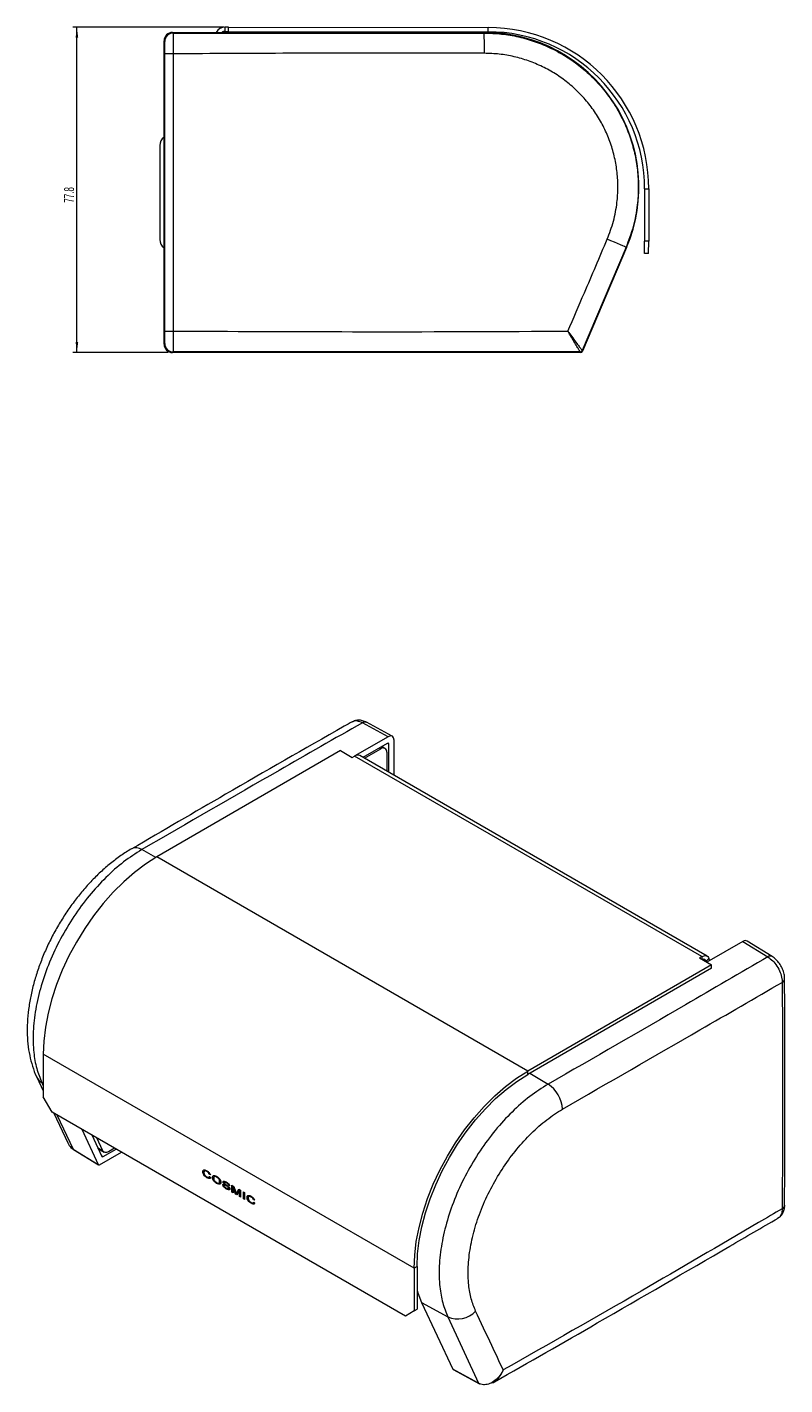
# Model space of a CAD drawing. Header units: millimetres. Extents: x 29 to 448, y -116 to 231.
# Tile 2 of 2: x 267 to 448, y -116 to 209. Entities that reach past the tile are written whole.
import ezdxf

# ---------------------------------------------------------------- set-up
doc = ezdxf.new("R2010")
doc.units = ezdxf.units.MM
doc.styles.add('SLDTEXTSTYLE0', font='TXT', dxfattribs={"width": 0.605})
doc.dimstyles.new('SLDDIMSTYLE0', dxfattribs={"dimtxt": 2.311487, "dimasz": 2.5, "dimexe": 0, "dimexo": 0.0625, "dimgap": 0.577872, "dimtad": 2, "dimdec": 1, "dimrnd": 1e-09, "dimzin": 12, "dimdsep": 46, "dimtxsty": 'SLDTEXTSTYLE0', "dimsah": 1, "dimcen": 0.09, "dimadec": 0, "dimazin": 0, "dimtfac": 1, "dimtdec": 1, "dimtofl": 0, "dimtmove": 0, "dimatfit": 3, "dimfxl": 1, "dimtolj": 1, "dimtzin": 12, "dimarcsym": 0})

# ---------------------------------------------------------------- blocks, each defined once
blk = doc.blocks.new('*D1')
at = {"color": 7, "linetype": 'Continuous', "lineweight": 0}
for p, q in [((314.12, 208.96), (277.87, 208.96)), ((278.87, 131.11), (278.87, 208.96)), ((300.72, 131.11), (277.87, 131.11))]:
    blk.add_line(p, q, dxfattribs=at)
for points in [[(278.87, 208.96), (278.56, 206.46), (279.18, 206.46)], [(278.87, 131.11), (279.18, 133.61), (278.56, 133.61)]]:
    blk.add_solid(points, dxfattribs=at)
at = {"color": 7, "linetype": 'Continuous', "lineweight": 0, "insert": (275.8, 166.95), "char_height": 2.381, "attachment_point": 1, "rotation": 90, "style": 'SLDTEXTSTYLE0'}
blk.add_mtext('77.8', dxfattribs=at)

msp = doc.modelspace()

# ---------------------------------------------------------------- linework, layer by layer
at = {"color": 7, "linetype": 'Continuous', "lineweight": 15}
for p, q in [((314.34, 207.96), (314.34, 208.96)), ((315.12, 208.96), (314.34, 208.96)), ((314.34, 207.96), (315.11, 207.96)), ((315.11, 207.96), (315.12, 208.96)), ((315.11, 207.96), (377.25, 207.85)), ((315.12, 208.96), (377.25, 208.85)), ((377.25, 207.85), (377.25, 208.85)), ((299.87, 205.56), (299.72, 205.71)), ((299.72, 133.11), (299.72, 205.71)), ((301.72, 207.71), (301.87, 207.56)), ((301.72, 207.71), (376.33, 207.71)), ((376.33, 207.71), (376.33, 207.56)), ((298.72, 180.62), (298.72, 158.2)), ((414.68, 170.28), (414.66, 157.78)), ((414.68, 170.28), (415.68, 170.28)), ((415.68, 170.28), (415.66, 157.78)), ((410.25, 156.32), (399.75, 131.57)), ((410.39, 156.26), (399.85, 131.42)), ((410.39, 156.26), (410.25, 156.32)), ((414.65, 154.78), (414.66, 157.78)), ((415.66, 157.78), (414.66, 157.78)), ((415.65, 154.78), (415.66, 157.78)), ((415.65, 154.78), (414.65, 154.78)), ((299.72, 133.11), (299.87, 133.26)), ((301.87, 131.26), (301.72, 131.11)), ((399.39, 131.11), (301.72, 131.11)), ((399.39, 131.11), (399.29, 131.26)), ((399.75, 131.57), (399.75, 131.57)), ((399.75, 131.57), (399.85, 131.42)), ((353.35, 39.21), (347.16, 42.54)), ((354.33, 39.32), (348.13, 42.65)), ((353.35, 39.21), (345.37, 34.61)), ((341.93, 35.89), (297.99, 10.43)), ((341.93, 35.89), (344.75, 34.25)), ((353.13, 37.62), (347.31, 34.26)), ((347.67, 34.06), (351.58, 36.31)), ((352.56, 36.42), (351.79, 36.85)), ((353.49, 30.7), (353.49, 37.42)), ((354.76, 29.96), (354.76, 38.4)), ((344.75, 34.25), (345.3, 34.57)), ((428.39, -13.39), (345.3, 34.57)), ((429.64, -13.27), (346.56, 34.7)), ((352.99, 35.5), (352.99, 30.98)), ((386.73, -40.8), (297.99, 10.43)), ((445.2, -13.38), (439.22, -9.68)), ((438.2, -9.77), (429.61, -14.73)), ((438.2, -9.77), (444.17, -13.47)), ((430.67, -15.34), (386.73, -40.8)), ((430.67, -16.16), (386.73, -41.61)), ((428.39, -13.39), (427.84, -13.71)), ((427.84, -13.71), (430.67, -15.34)), ((429.4, -14.47), (430.07, -13.83)), ((429.46, -14.65), (429.4, -14.47)), ((430.01, -14.5), (430.23, -14.29)), ((430.23, -14.29), (430.07, -13.83)), ((430.15, -14.42), (430.23, -14.29)), ((430.67, -16.16), (430.67, -15.34)), ((359.56, -87.98), (270.82, -36.75)), ((270.82, -36.75), (270.83, -46.95)), ((269.3, -42.22), (270.83, -45.51)), ((386.73, -41.61), (386.73, -40.8)), ((272.96, -50.62), (270.83, -46.95)), ((357.46, -99.4), (272.96, -50.62)), ((273.32, -50.83), (276.67, -57.96)), ((280.02, -54.69), (283.96, -63.14)), ((282.42, -56.08), (284.8, -61.19)), ((285.1, -59.86), (283.67, -56.8)), ((277.95, -59.47), (283.96, -63.14)), ((278.02, -59.55), (284.03, -63.23)), ((283.92, -59.31), (285.39, -60.2)), ((284.28, -63.2), (289.52, -60.18)), ((285.12, -61.25), (288.25, -59.45)), ((287.89, -59.24), (286.4, -60.1)), ((309.05, -64.84), (308.98, -64.88)), ((310.03, -64.77), (309.96, -64.81)), ((310.05, -66.27), (309.98, -66.31)), ((310.46, -66.21), (310.55, -66.16)), ((310.59, -65.43), (310.52, -65.47)), ((310.81, -65.59), (310.52, -65.47)), ((310.57, -66.05), (310.87, -66.28)), ((310.77, -65.5), (310.59, -65.43)), ((311.37, -66.21), (311.3, -66.25)), ((312.37, -66.12), (312.3, -66.17)), ((312.37, -67.61), (312.3, -67.65)), ((313.09, -67.19), (313.02, -67.23)), ((313.78, -67.91), (314.07, -68.08)), ((313.92, -67.27), (313.85, -67.32)), ((314.23, -67.81), (314.16, -67.85)), ((314.26, -67.33), (314.17, -67.38)), ((314.68, -67.45), (314.6, -67.49)), ((315.17, -68.03), (315.1, -68.07)), ((315.39, -68.24), (315.1, -68.07)), ((315.37, -68.15), (315.17, -68.03)), ((315.97, -68.11), (316.41, -68.37)), ((315.97, -69.74), (315.97, -68.11)), ((316.04, -69.7), (316.04, -68.15)), ((314.74, -68.97), (314.67, -69.02)), ((314.99, -68.43), (314.92, -68.47)), ((315.09, -68.94), (315.18, -68.88)), ((315.23, -68.78), (315.16, -68.82)), ((316.04, -69.7), (315.97, -69.74)), ((316.26, -69.91), (315.97, -69.74)), ((316.26, -69.83), (316.04, -69.7)), ((316.33, -68.49), (316.26, -68.53)), ((316.26, -68.53), (316.26, -69.91)), ((316.85, -70.25), (316.26, -68.53)), ((316.92, -70.21), (316.33, -68.49)), ((316.41, -68.37), (316.91, -69.8)), ((316.92, -70.21), (316.85, -70.25)), ((317.12, -70.41), (316.85, -70.25)), ((317.16, -70.35), (316.92, -70.21)), ((317.08, -70.06), (317.01, -70.1)), ((317.12, -69.91), (317.64, -69.08)), ((317.74, -69.39), (317.12, -70.41)), ((317.2, -69.86), (317.12, -69.91)), ((317.2, -69.86), (317.67, -69.1)), ((317.64, -69.08), (318.03, -69.31)), ((317.81, -69.35), (317.74, -69.39)), ((317.74, -70.77), (317.74, -69.39)), ((317.82, -70.73), (317.74, -70.77)), ((318.03, -70.94), (317.74, -70.77)), ((317.82, -70.73), (317.81, -69.35)), ((318.03, -70.85), (317.82, -70.73)), ((318.03, -69.31), (318.03, -70.94)), ((318.7, -69.69), (318.99, -69.86)), ((318.7, -71.32), (318.7, -69.69)), ((318.77, -71.28), (318.7, -71.32)), ((318.99, -71.49), (318.7, -71.32)), ((318.77, -71.28), (318.77, -69.73)), ((318.99, -71.41), (318.77, -71.28)), ((318.99, -69.86), (318.99, -71.49)), ((319.64, -70.95), (319.57, -70.99)), ((320.62, -70.89), (320.55, -70.93)), ((320.64, -72.38), (320.57, -72.42)), ((321.05, -72.32), (321.13, -72.27)), ((321.18, -71.54), (321.11, -71.58)), ((321.4, -71.7), (321.11, -71.58)), ((321.16, -72.17), (321.45, -72.39)), ((321.36, -71.62), (321.18, -71.54)), ((360.27, -87.57), (359.56, -87.98)), ((360.27, -87.57), (360.28, -97.77)), ((359.56, -87.98), (359.58, -98.18)), ((361.35, -96.15), (367.6, -99.59)), ((361.35, -96.15), (368.81, -112.13)), ((359.58, -98.18), (357.46, -99.4)), ((359.58, -98.18), (360.28, -97.77)), ((367.6, -99.59), (374.96, -115.47)), ((374.96, -115.47), (368.81, -112.13)), ((368.89, -112.21), (375.04, -115.56)), ((374.96, -115.47), (374.96, -115.47))]:
    msp.add_line(p, q, dxfattribs=at)
at = {"color": 8, "linetype": 'Continuous', "lineweight": 15}
for p, q in [((351.22, 36.51), (351.58, 36.31)), ((353.49, 37.42), (353.12, 37.61)), ((297.79, 10.31), (294.41, 12.2)), ((428.39, -13.39), (428.39, -14.03)), ((428.72, -14.08), (429.4, -14.47)), ((387.25, -41.31), (391.62, -43.92)), ((270.83, -43.74), (270.46, -43.51)), ((270.46, -43.51), (270.83, -44.31)), ((274.1, -51.28), (277.95, -59.47)), ((283.82, -59.09), (285.1, -59.86)), ((284.71, -60.99), (285.12, -61.25))]:
    msp.add_line(p, q, dxfattribs=at)
at = {"color": 7, "linetype": 'Continuous', "lineweight": 15, "flags": 128}
for points in [[(410.25, 156.32), (410.15, 156.36), (409.89, 156.47), (409.47, 156.65), (408.91, 156.88), (408.23, 157.17), (407.46, 157.5), (406.62, 157.85), (405.75, 158.23)], [(297.99, 10.43), (295.32, 8.73), (292.68, 6.75), (290.09, 4.5), (287.58, 2), (285.16, -0.71), (282.87, -3.63), (280.73, -6.71), (278.76, -9.92), (276.97, -13.25), (275.38, -16.64), (274.01, -20.08), (272.87, -23.53), (271.98, -26.95), (271.33, -30.32), (270.94, -33.6), (270.82, -36.75)], [(428.39, -13.39), (428.67, -13.26), (428.94, -13.18), (429.19, -13.15), (429.43, -13.18), (429.64, -13.27), (429.82, -13.4), (429.97, -13.59), (430.07, -13.83)], [(359.56, -87.98), (359.69, -84.83), (360.07, -81.55), (360.72, -78.18), (361.61, -74.76), (362.75, -71.31), (364.12, -67.87), (365.71, -64.48), (367.5, -61.15), (369.47, -57.93), (371.62, -54.86), (373.91, -51.94), (376.32, -49.23), (378.83, -46.73), (381.42, -44.48), (384.06, -42.5), (386.73, -40.8)], [(360.27, -87.57), (360.39, -84.5), (360.77, -81.31), (361.39, -78.03), (362.27, -74.69), (363.37, -71.34), (364.71, -67.99), (366.25, -64.68), (368, -61.44), (369.92, -58.31), (372.01, -55.31), (374.24, -52.47), (376.59, -49.82), (379.04, -47.39), (381.56, -45.2), (384.14, -43.27), (386.73, -41.61)], [(286.4, -60.1), (286.19, -60.2), (285.99, -60.27), (285.8, -60.3), (285.62, -60.28), (285.45, -60.23), (285.31, -60.14), (285.19, -60.02), (285.1, -59.86)], [(360.28, -93.24), (360.47, -93.87), (361.35, -96.15)]]:
    msp.add_lwpolyline(points, dxfattribs=at)
at = {"color": 7, "linetype": 'Continuous', "lineweight": 15}
for centre, radius, start, end in [((314.34, 206.46), 2.5, 89.895, 150.032), ((314.34, 206.46), 1.5, 89.895, 123.6409), ((377.18, 170.35), 38.5, 359.895, 89.895), ((301.87, 205.56), 2, 90.0203, 179.9797), ((376.33, 170.71), 37, 337, 90), ((63.37, 203.85), 312.98, 359.7921, 0.6792), ((377.18, 170.35), 37.5, 359.895, 89.895), ((301.43, -38.19), 240.76, 89.8873, 90.3605), ((301.22, 180.62), 2.5, 126.8778, 180), ((301.22, 158.2), 2.5, 180, 233.1222), ((301.87, 133.26), 2, 180.0204, 269.9796), ((301.43, 449.2), 312.95, 269.7225, 270.0871), ((399.29, 131.76), 0.5, 270.0127, 336.9871), ((352.13, 35.64), 0.873, 350.786, 129.2033), ((346.04, 33.58), 1.23, 64.9034, 126.5478), ((428.84, -14.64), 0.588, 17.2317, 118.3486), ((387.32, -50.39), 7.77, 3.7114, 56.4547), ((278.11, -59.4), 0.183, 203.1891, 237.8655), ((369.95, -94.24), 5.85, 246.27, 317.355), ((375.14, -115.4), 0.19, 204.0065, 240.5017), ((375.14, -115.39), 0.196, 205.3573, 298.2483)]:
    msp.add_arc(centre, radius, start, end, dxfattribs=at)
at = {"color": 8, "linetype": 'Continuous', "lineweight": 15}
for centre, radius, start, end in [((347.75, 41.74), 0.988, 67.0346, 126.3986), ((293.01, 10.26), 2.38, 54.1754, 116.501), ((444.75, -14.25), 0.973, 62.3923, 126.5397), ((447.24, -18.68), 0.954, 293.0858, 356.2567), ((271.99, -40.88), 3.04, 205.3356, 239.7225), ((447.24, -72.83), 0.958, 293.0959, 355.9975)]:
    msp.add_arc(centre, radius, start, end, dxfattribs=at)
at = {"color": 7, "linetype": 'Continuous', "lineweight": 15}
for centre, major_axis, ratio, start_param, end_param in [((301.72, 205.71), (1.41, -1.41), 0.999695, 2.356347, 3.926839), ((301.72, 133.11), (1.41, 1.41), 0.999695, 2.356347, 3.926839), ((399.39, 131.61), (-0.276, 0.417), 0.999781, 2.557008, 3.726177), ((353.34, 37.58), (1, 1.73), 0.577206, 5.497858, 7.06835), ((353.13, 37.21), (0.25, 0.433), 0.577206, 5.497858, 7.06835), ((438.2, -11.4), (1, 1.73), 0.577206, 6.265736, 7.06835), ((285.12, -60.84), (0.25, 0.433), 0.577265, 2.757554, 3.926723), ((284.28, -62.79), (0.25, 0.433), 0.577265, 2.757554, 3.926723), ((369.14, -111.78), (0.25, 0.433), 0.577265, 2.757554, 3.156094)]:
    msp.add_ellipse(centre, major_axis=major_axis, ratio=ratio, start_param=start_param, end_param=end_param, dxfattribs=at)
for points, knots in [([(299.92, 202.57), (299.92, 202.77), (299.92, 203.31), (299.91, 204.14), (299.9, 204.91), (299.89, 205.45), (299.87, 205.52), (299.87, 205.56)], [0, 0, 0, 0, 0.130207, 0.347599, 0.565048, 0.782524, 1, 1, 1, 1]), ([(301.87, 207.56), (301.87, 207.5), (301.88, 207.37), (301.89, 206.48), (301.9, 205.19), (301.91, 203.81), (301.91, 202.91), (301.91, 202.57)], [0, 0, 0, 0, 0.217458, 0.434925, 0.652376, 0.869783, 1, 1, 1, 1]), ([(301.87, 207.56), (311.22, 207.56), (336.04, 207.56), (360.86, 207.56), (376.33, 207.56)], [0, 0, 0, 0, 0.37665, 1, 1, 1, 1]), ([(376.33, 207.56), (377.71, 207.52), (380.47, 207.42), (384.56, 206.7), (388.55, 205.56), (392.38, 203.96), (396.01, 201.95), (399.4, 199.55), (402.48, 196.78), (405.24, 193.68), (407.64, 190.29), (409.64, 186.65), (411.21, 182.81), (412.36, 178.82), (413.03, 174.73), (413.26, 170.58), (412.98, 166.07), (412.1, 161.24), (410.87, 157.96), (410.25, 156.32)], [0, 0, 0, 0, 0.056955, 0.114091, 0.171045, 0.228, 0.285135, 0.342089, 0.39905, 0.456191, 0.513151, 0.570112, 0.627255, 0.684215, 0.741177, 0.798321, 0.855282, 0.927641, 1, 1, 1, 1]), ([(299.92, 136.26), (299.92, 147.31), (299.92, 169.41), (299.92, 191.52), (299.92, 202.57)], [0, 0, 0, 0, 0.499999, 1, 1, 1, 1]), ([(301.91, 202.57), (301.89, 191.52), (301.85, 169.41), (301.89, 147.31), (301.91, 136.25)], [0, 0, 0, 0, 0.500016, 1, 1, 1, 1]), ([(376.35, 202.71), (360.87, 202.74), (336.05, 202.77), (311.24, 202.63), (301.91, 202.57)], [0, 0, 0, 0, 0.624022, 1, 1, 1, 1]), ([(405.75, 158.23), (406.28, 159.65), (407.36, 162.5), (408.12, 166.69), (408.36, 170.6), (408.17, 174.2), (407.58, 177.75), (406.59, 181.21), (405.22, 184.54), (403.49, 187.7), (401.41, 190.63), (399.02, 193.32), (396.35, 195.73), (393.41, 197.82), (390.27, 199.56), (386.94, 200.95), (383.49, 201.95), (379.94, 202.58), (377.55, 202.67), (376.35, 202.71)], [0, 0, 0, 0, 0.072347, 0.144695, 0.201669, 0.258825, 0.315798, 0.372762, 0.429908, 0.486873, 0.543836, 0.60098, 0.657943, 0.714907, 0.772052, 0.829017, 0.885952, 0.943066, 1, 1, 1, 1]), ([(396.33, 136.23), (397.65, 139.29), (400.8, 146.62), (403.93, 153.95), (405.75, 158.23)], [0, 0, 0, 0, 0.417907, 1, 1, 1, 1]), ([(299.87, 133.26), (299.87, 133.28), (299.88, 133.32), (299.9, 133.67), (299.91, 134.35), (299.92, 135.25), (299.92, 135.92), (299.92, 136.26)], [0, 0, 0, 0, 0.130822, 0.348164, 0.565458, 0.782729, 1, 1, 1, 1]), ([(301.91, 136.25), (301.91, 135.69), (301.91, 134.57), (301.9, 133.07), (301.89, 131.94), (301.88, 131.36), (301.87, 131.29), (301.87, 131.26)], [0, 0, 0, 0, 0.217286, 0.434565, 0.651857, 0.869187, 1, 1, 1, 1]), ([(301.91, 136.25), (304.59, 136.24), (320.54, 136.18), (352.01, 136.04), (380.81, 136.16), (396.33, 136.23)], [0, 0, 0, 0, 0.085177, 0.506703, 1, 1, 1, 1]), ([(399.29, 131.26), (399.26, 131.32), (399.2, 131.42), (398.79, 132.11), (398.18, 133.13), (397.4, 134.43), (396.77, 135.5), (396.42, 136.08), (396.35, 136.2), (396.34, 136.22), (396.33, 136.23)], [0, 0, 0, 0, 0.177776, 0.353909, 0.540506, 0.755641, 0.95154, 0.989029, 0.998245, 1, 1, 1, 1]), ([(396.33, 136.23), (396.34, 136.22), (396.36, 136.2), (396.43, 136.09), (396.83, 135.54), (397.57, 134.54), (398.46, 133.32), (399.17, 132.36), (399.64, 131.71), (399.71, 131.62), (399.75, 131.57)], [0, 0, 0, 0, 0.001755, 0.010971, 0.048455, 0.24436, 0.459495, 0.646091, 0.822224, 1, 1, 1, 1]), ([(399.29, 131.26), (398.25, 131.26), (381.74, 131.27), (349.27, 131.27), (317.83, 131.26), (301.87, 131.26)], [0, 0, 0, 0, 0.03193, 0.508413, 1, 1, 1, 1]), ([(344.69, 42.76), (344.06, 42.4), (333.92, 36.66), (316.31, 26.56), (299.47, 16.73), (292.01, 12.37)], [0, 0, 0, 0, 0.035421, 0.572177, 1, 1, 1, 1]), ([(347.16, 42.54), (340.51, 38.74), (322.86, 28.67), (305.33, 18.52), (294.41, 12.2)], [0, 0, 0, 0, 0.37665, 1, 1, 1, 1]), ([(348.13, 42.64), (347.83, 42.79), (347.22, 43.08), (346.26, 43.19), (345.39, 43.09), (344.93, 42.83), (344.73, 42.72)], [0, 0, 0, 0, 0.27614, 0.553318, 0.817275, 1, 1, 1, 1]), ([(291.96, 12.38), (291.83, 12.32), (290.86, 11.79), (289.06, 10.56), (286.59, 8.69), (284.19, 6.56), (281.9, 4.24), (279.72, 1.74), (277.67, -0.91), (275.75, -3.72), (273.98, -6.64), (272.37, -9.66), (270.96, -12.75), (269.75, -15.87), (268.74, -19), (267.95, -22.14), (267.37, -25.27), (267.03, -28.36), (266.94, -31.38), (267.1, -34.29), (267.52, -37.07), (268.23, -39.66), (268.81, -41.37), (269.23, -42.15), (269.25, -42.18)], [0, 0, 0, 0, 0.007227, 0.056931, 0.106698, 0.156461, 0.205958, 0.254947, 0.304045, 0.353241, 0.402512, 0.451839, 0.501213, 0.550299, 0.599176, 0.648498, 0.698235, 0.748328, 0.798693, 0.849123, 0.898893, 0.948531, 0.997949, 1, 1, 1, 1]), ([(294.41, 12.2), (292.95, 11.27), (290.02, 9.4), (285.76, 5.62), (281.74, 1.22), (278.08, -3.73), (274.88, -9.09), (272.23, -14.69), (270.23, -20.39), (268.89, -26.01), (268.29, -31.4), (268.43, -36.15), (269.14, -40.24), (270.02, -42.42), (270.46, -43.51)], [0, 0, 0, 0, 0.0855145, 0.1710291, 0.256543, 0.3420568, 0.4275798, 0.5131026, 0.5986266, 0.6841505, 0.7696758, 0.8552011, 0.9276005, 1, 1, 1, 1]), ([(444.17, -13.47), (437.6, -17.3), (420.15, -27.49), (402.57, -37.61), (391.62, -43.92)], [0, 0, 0, 0, 0.37665, 1, 1, 1, 1]), ([(444.17, -13.47), (444.57, -13.75), (445.35, -14.32), (446.39, -15.65), (447.17, -17.16), (447.56, -18.52), (447.6, -19.28), (447.62, -19.56)], [0, 0, 0, 0, 0.217458, 0.434925, 0.652376, 0.869783, 1, 1, 1, 1]), ([(448.17, -18.74), (448.18, -18.64), (448.21, -18.16), (448.01, -17.27), (447.6, -16.12), (446.95, -15.02), (446.15, -14.06), (445.51, -13.61), (445.2, -13.39)], [0, 0, 0, 0, 0.053226, 0.236945, 0.427337, 0.618316, 0.812489, 1, 1, 1, 1]), ([(448.19, -72.9), (448.19, -70.37), (448.22, -55.02), (448.24, -36.98), (448.19, -21.44), (448.19, -18.74)], [0, 0, 0, 0, 0.140313, 0.851111, 1, 1, 1, 1]), ([(395.07, -49.89), (406.04, -43.56), (423.61, -33.42), (441.06, -23.35), (447.62, -19.56)], [0, 0, 0, 0, 0.624022, 1, 1, 1, 1]), ([(447.62, -19.56), (447.64, -28.59), (447.7, -46.64), (447.64, -64.69), (447.61, -73.71)], [0, 0, 0, 0, 0.500016, 1, 1, 1, 1]), ([(391.62, -43.92), (390.15, -44.85), (387.21, -46.7), (382.93, -50.48), (378.91, -54.88), (375.24, -59.83), (372.04, -65.18), (369.39, -70.78), (367.38, -76.47), (366.05, -82.1), (365.45, -87.49), (365.58, -92.24), (366.29, -96.32), (367.16, -98.5), (367.6, -99.59)], [0, 0, 0, 0, 0.0855145, 0.1710291, 0.256543, 0.3420568, 0.4275798, 0.5131026, 0.5986266, 0.6841505, 0.7696758, 0.8552011, 0.9276005, 1, 1, 1, 1]), ([(374.26, -98.2), (373.88, -97.25), (373.12, -95.37), (372.5, -91.82), (372.39, -87.71), (372.91, -83.03), (374.06, -78.15), (375.8, -73.21), (378.1, -68.35), (380.87, -63.71), (384.06, -59.42), (387.55, -55.6), (391.25, -52.31), (393.8, -50.7), (395.07, -49.89)], [0, 0, 0, 0, 0.072388, 0.144776, 0.23032, 0.315862, 0.401391, 0.486921, 0.572447, 0.657974, 0.743503, 0.829033, 0.914517, 1, 1, 1, 1]), ([(276.7, -57.95), (276.8, -58.19), (277.08, -58.84), (277.61, -59.22), (277.95, -59.47)], [0, 0, 0, 0, 0.358259, 1, 1, 1, 1]), ([(308.98, -64.88), (308.98, -64.82), (308.99, -64.69), (309.08, -64.5), (309.39, -64.35), (309.74, -64.52), (309.97, -64.63)], [0, 0, 0, 0, 0.125766, 0.251415, 0.50099, 1, 1, 1, 1]), ([(309.98, -66.31), (309.85, -66.23), (309.59, -66.07), (309.25, -65.7), (309.02, -65.26), (308.99, -65.01), (308.98, -64.88)], [0, 0, 0, 0, 0.281309, 0.560868, 0.780446, 1, 1, 1, 1]), ([(309.05, -64.84), (309.05, -64.78), (309.06, -64.65), (309.14, -64.47), (309.26, -64.43), (309.33, -64.41)], [0, 0, 0, 0, 0.279394, 0.558526, 1, 1, 1, 1]), ([(310.05, -66.27), (309.92, -66.19), (309.66, -66.03), (309.32, -65.66), (309.09, -65.22), (309.06, -64.97), (309.05, -64.84)], [0, 0, 0, 0, 0.281309, 0.560868, 0.780445, 1, 1, 1, 1]), ([(309.96, -64.81), (309.87, -64.77), (309.68, -64.67), (309.44, -64.66), (309.29, -64.81), (309.28, -64.97), (309.27, -65.05)], [0, 0, 0, 0, 0.281092, 0.560686, 0.779782, 1, 1, 1, 1]), ([(310.03, -64.77), (309.94, -64.73), (309.76, -64.63), (309.52, -64.6), (309.44, -64.71), (309.41, -64.75)], [0, 0, 0, 0, 0.389371, 0.776667, 1, 1, 1, 1]), ([(310.52, -65.47), (310.49, -65.39), (310.42, -65.23), (310.22, -64.98), (310.06, -64.88), (309.96, -64.81)], [0, 0, 0, 0, 0.279961, 0.559718, 1, 1, 1, 1]), ([(309.97, -64.63), (310.16, -64.76), (310.42, -64.93), (310.7, -65.31), (310.77, -65.5), (310.81, -65.59)], [0, 0, 0, 0, 0.559007, 0.779729, 1, 1, 1, 1]), ([(310.59, -65.43), (310.56, -65.35), (310.49, -65.19), (310.29, -64.94), (310.13, -64.84), (310.03, -64.77)], [0, 0, 0, 0, 0.279961, 0.559718, 1, 1, 1, 1]), ([(309.27, -65.05), (309.27, -65.12), (309.28, -65.27), (309.37, -65.52), (309.59, -65.86), (309.8, -66), (309.95, -66.1)], [0, 0, 0, 0, 0.187375, 0.3742953, 0.5610614, 1, 1, 1, 1]), ([(309.95, -66.1), (310.1, -66.17), (310.3, -66.27), (310.51, -66.2), (310.55, -66.1), (310.57, -66.05)], [0, 0, 0, 0, 0.558404, 0.779183, 1, 1, 1, 1]), ([(310.87, -66.28), (310.82, -66.35), (310.72, -66.5), (310.39, -66.51), (310.14, -66.39), (309.98, -66.31)], [0, 0, 0, 0, 0.279301, 0.559469, 1, 1, 1, 1]), ([(310.86, -66.32), (310.83, -66.36), (310.75, -66.47), (310.46, -66.47), (310.21, -66.34), (310.05, -66.27)], [0, 0, 0, 0, 0.1701137, 0.4927281, 1, 1, 1, 1]), ([(310.53, -66.15), (310.54, -66.15), (310.6, -66.13), (310.63, -66.07), (310.65, -66.01)], [0, 0, 0, 0, 0.207309, 1, 1, 1, 1]), ([(311.3, -66.25), (311.31, -66.13), (311.34, -65.87), (311.62, -65.75), (311.95, -65.79), (312.19, -65.92), (312.3, -65.98)], [0, 0, 0, 0, 0.248863, 0.497996, 0.748703, 1, 1, 1, 1]), ([(312.3, -67.65), (312.07, -67.49), (311.72, -67.25), (311.42, -66.76), (311.31, -66.46), (311.3, -66.32), (311.3, -66.25)], [0, 0, 0, 0, 0.498738, 0.748637, 0.874366, 1, 1, 1, 1]), ([(311.37, -66.21), (311.38, -66.08), (311.4, -65.84), (311.58, -65.79), (311.65, -65.76)], [0, 0, 0, 0, 0.550169, 1, 1, 1, 1]), ([(312.37, -67.61), (312.14, -67.45), (311.8, -67.21), (311.49, -66.72), (311.38, -66.42), (311.37, -66.28), (311.37, -66.21)], [0, 0, 0, 0, 0.498738, 0.748637, 0.874366, 1, 1, 1, 1]), ([(312.3, -66.17), (312.21, -66.12), (312.01, -66.02), (311.75, -66), (311.6, -66.16), (311.59, -66.34), (311.59, -66.42)], [0, 0, 0, 0, 0.280876, 0.560957, 0.779708, 1, 1, 1, 1]), ([(311.59, -66.42), (311.59, -66.5), (311.6, -66.65), (311.71, -66.9), (311.94, -67.21), (312.15, -67.36), (312.3, -67.46)], [0, 0, 0, 0, 0.186983, 0.37369, 0.561061, 1, 1, 1, 1]), ([(312.37, -66.12), (312.28, -66.08), (312.09, -65.98), (311.83, -65.95), (311.76, -66.06), (311.73, -66.1)], [0, 0, 0, 0, 0.392831, 0.784549, 1, 1, 1, 1]), ([(312.3, -65.98), (312.54, -66.14), (312.89, -66.38), (313.2, -66.89), (313.3, -67.19), (313.3, -67.33), (313.31, -67.4)], [0, 0, 0, 0, 0.498758, 0.748488, 0.874207, 1, 1, 1, 1]), ([(313.02, -67.23), (313.01, -67.15), (313, -67), (312.9, -66.74), (312.67, -66.42), (312.46, -66.27), (312.3, -66.17)], [0, 0, 0, 0, 0.1871132, 0.3739681, 0.561124, 1, 1, 1, 1]), ([(312.3, -67.46), (312.4, -67.51), (312.59, -67.61), (312.84, -67.61), (313, -67.48), (313.01, -67.31), (313.02, -67.23)], [0, 0, 0, 0, 0.280864, 0.560753, 0.780082, 1, 1, 1, 1]), ([(313.31, -67.4), (313.3, -67.46), (313.3, -67.59), (313.2, -67.78), (312.89, -67.93), (312.54, -67.76), (312.3, -67.65)], [0, 0, 0, 0, 0.125705, 0.251379, 0.501087, 1, 1, 1, 1]), ([(313.09, -67.19), (313.08, -67.11), (313.07, -66.96), (312.97, -66.7), (312.74, -66.38), (312.53, -66.23), (312.37, -66.12)], [0, 0, 0, 0, 0.187113, 0.373968, 0.561124, 1, 1, 1, 1]), ([(313.27, -67.69), (313.2, -67.74), (312.97, -67.9), (312.62, -67.73), (312.37, -67.61)], [0, 0, 0, 0, 0.3162903, 1, 1, 1, 1]), ([(312.85, -67.54), (312.87, -67.54), (312.96, -67.55), (313.07, -67.43), (313.08, -67.27), (313.09, -67.19)], [0, 0, 0, 0, 0.136459, 0.567651, 1, 1, 1, 1]), ([(314.67, -69.02), (314.48, -68.9), (314.19, -68.72), (313.9, -68.34), (313.8, -68.09), (313.78, -67.97), (313.78, -67.91)], [0, 0, 0, 0, 0.500124, 0.749551, 0.874836, 1, 1, 1, 1]), ([(313.85, -67.32), (313.85, -67.27), (313.87, -67.19), (313.96, -67.11), (314.21, -67.1), (314.44, -67.22), (314.59, -67.3)], [0, 0, 0, 0, 0.12465, 0.249858, 0.499348, 1, 1, 1, 1]), ([(314.16, -67.85), (314.08, -67.76), (313.96, -67.64), (313.86, -67.44), (313.85, -67.36), (313.85, -67.32)], [0, 0, 0, 0, 0.5598034, 0.7802081, 1, 1, 1, 1]), ([(314.74, -68.97), (314.55, -68.86), (314.26, -68.68), (313.97, -68.3), (313.87, -68.05), (313.85, -67.93), (313.85, -67.87)], [0, 0, 0, 0, 0.500124, 0.749551, 0.874836, 1, 1, 1, 1]), ([(313.92, -67.27), (313.92, -67.23), (313.93, -67.15), (313.99, -67.12), (314.01, -67.1)], [0, 0, 0, 0, 0.5097359, 1, 1, 1, 1]), ([(314.23, -67.81), (314.15, -67.72), (314.03, -67.6), (313.93, -67.4), (313.92, -67.32), (313.92, -67.27)], [0, 0, 0, 0, 0.559804, 0.780209, 1, 1, 1, 1]), ([(314.07, -68.08), (314.09, -68.17), (314.13, -68.36), (314.37, -68.63), (314.55, -68.75), (314.66, -68.82)], [0, 0, 0, 0, 0.278385, 0.558234, 1, 1, 1, 1]), ([(314.6, -67.49), (314.51, -67.44), (314.37, -67.36), (314.22, -67.36), (314.15, -67.39), (314.14, -67.44), (314.14, -67.47)], [0, 0, 0, 0, 0.5010131, 0.7507022, 0.8757057, 1, 1, 1, 1]), ([(314.14, -67.47), (314.14, -67.49), (314.14, -67.52), (314.17, -67.59), (314.2, -67.63), (314.22, -67.66)], [0, 0, 0, 0, 0.28014, 0.560324, 1, 1, 1, 1]), ([(314.92, -68.47), (314.84, -68.4), (314.69, -68.28), (314.49, -68.13), (314.32, -68), (314.21, -67.9), (314.16, -67.85)], [0, 0, 0, 0, 0.33998, 0.560023, 0.780055, 1, 1, 1, 1]), ([(314.22, -67.66), (314.38, -67.79), (314.66, -68.04), (314.95, -68.27), (315.08, -68.37)], [0, 0, 0, 0, 0.5592085, 1, 1, 1, 1]), ([(314.99, -68.43), (314.91, -68.36), (314.76, -68.24), (314.56, -68.09), (314.4, -67.96), (314.29, -67.86), (314.23, -67.81)], [0, 0, 0, 0, 0.33998, 0.560023, 0.780055, 1, 1, 1, 1]), ([(314.68, -67.45), (314.58, -67.4), (314.44, -67.33), (314.3, -67.31), (314.26, -67.34), (314.26, -67.34)], [0, 0, 0, 0, 0.62631, 0.938443, 1, 1, 1, 1]), ([(314.59, -67.3), (314.76, -67.4), (315.01, -67.56), (315.27, -67.87), (315.37, -68.09), (315.38, -68.19), (315.39, -68.24)], [0, 0, 0, 0, 0.500459, 0.749882, 0.875062, 1, 1, 1, 1]), ([(315.1, -68.07), (315.09, -68.04), (315.08, -67.98), (315.02, -67.84), (314.86, -67.65), (314.71, -67.56), (314.6, -67.49)], [0, 0, 0, 0, 0.125292, 0.250475, 0.49966, 1, 1, 1, 1]), ([(315.17, -68.03), (315.16, -68), (315.15, -67.93), (315.09, -67.8), (314.93, -67.61), (314.78, -67.52), (314.68, -67.45)], [0, 0, 0, 0, 0.12529, 0.250475, 0.49966, 1, 1, 1, 1]), ([(314.66, -68.82), (314.76, -68.87), (314.91, -68.95), (315.07, -68.95), (315.14, -68.9), (315.15, -68.85), (315.16, -68.82)], [0, 0, 0, 0, 0.500522, 0.750258, 0.875477, 1, 1, 1, 1]), ([(315.45, -68.98), (315.44, -69.02), (315.43, -69.11), (315.32, -69.2), (315.08, -69.22), (314.83, -69.1), (314.67, -69.02)], [0, 0, 0, 0, 0.124729, 0.250007, 0.49976, 1, 1, 1, 1]), ([(315.31, -69.14), (315.28, -69.15), (315.11, -69.18), (314.91, -69.07), (314.74, -68.97)], [0, 0, 0, 0, 0.190306, 1, 1, 1, 1]), ([(315.16, -68.82), (315.15, -68.78), (315.14, -68.71), (315.04, -68.58), (314.97, -68.51), (314.92, -68.47)], [0, 0, 0, 0, 0.277543, 0.557658, 1, 1, 1, 1]), ([(315.23, -68.78), (315.22, -68.74), (315.21, -68.67), (315.11, -68.54), (315.04, -68.47), (314.99, -68.43)], [0, 0, 0, 0, 0.277545, 0.557658, 1, 1, 1, 1]), ([(315.08, -68.37), (315.18, -68.47), (315.31, -68.6), (315.43, -68.83), (315.44, -68.93), (315.45, -68.98)], [0, 0, 0, 0, 0.559833, 0.780217, 1, 1, 1, 1]), ([(315.17, -68.89), (315.18, -68.88), (315.21, -68.86), (315.22, -68.81), (315.23, -68.78)], [0, 0, 0, 0, 0.454225, 1, 1, 1, 1]), ([(316.91, -69.8), (316.93, -69.86), (316.96, -69.96), (317, -70.05), (317.01, -70.1)], [0, 0, 0, 0, 0.56, 1, 1, 1, 1]), ([(317.01, -70.1), (317.03, -70.06), (317.07, -70), (317.11, -69.93), (317.12, -69.91)], [0, 0, 0, 0, 0.559994, 1, 1, 1, 1]), ([(317.08, -70.06), (317.1, -70.02), (317.14, -69.96), (317.18, -69.89), (317.2, -69.86)], [0, 0, 0, 0, 0.559991, 1, 1, 1, 1]), ([(319.57, -70.99), (319.57, -70.93), (319.58, -70.8), (319.67, -70.61), (319.98, -70.47), (320.33, -70.63), (320.56, -70.75)], [0, 0, 0, 0, 0.125766, 0.251415, 0.500991, 1, 1, 1, 1]), ([(320.57, -72.42), (320.44, -72.34), (320.18, -72.18), (319.83, -71.81), (319.61, -71.37), (319.58, -71.12), (319.57, -70.99)], [0, 0, 0, 0, 0.281309, 0.560868, 0.780446, 1, 1, 1, 1]), ([(319.64, -70.95), (319.64, -70.89), (319.65, -70.76), (319.73, -70.58), (319.85, -70.55), (319.92, -70.53)], [0, 0, 0, 0, 0.279394, 0.5585255, 1, 1, 1, 1]), ([(320.64, -72.38), (320.51, -72.3), (320.25, -72.14), (319.9, -71.77), (319.68, -71.33), (319.65, -71.08), (319.64, -70.95)], [0, 0, 0, 0, 0.281309, 0.560868, 0.780446, 1, 1, 1, 1]), ([(320.55, -70.93), (320.46, -70.88), (320.27, -70.78), (320.02, -70.77), (319.88, -70.92), (319.87, -71.08), (319.86, -71.16)], [0, 0, 0, 0, 0.281092, 0.560686, 0.779782, 1, 1, 1, 1]), ([(319.86, -71.16), (319.86, -71.24), (319.87, -71.39), (319.96, -71.64), (320.18, -71.97), (320.39, -72.11), (320.54, -72.22)], [0, 0, 0, 0, 0.187375, 0.374295, 0.561061, 1, 1, 1, 1]), ([(320.62, -70.89), (320.53, -70.84), (320.34, -70.74), (320.11, -70.72), (320.03, -70.82), (320, -70.86)], [0, 0, 0, 0, 0.389371, 0.776667, 1, 1, 1, 1]), ([(321.11, -71.58), (321.08, -71.5), (321.01, -71.34), (320.81, -71.09), (320.65, -70.99), (320.55, -70.93)], [0, 0, 0, 0, 0.279961, 0.559717, 1, 1, 1, 1]), ([(320.56, -70.75), (320.75, -70.87), (321.01, -71.04), (321.29, -71.42), (321.36, -71.61), (321.4, -71.7)], [0, 0, 0, 0, 0.559007, 0.779728, 1, 1, 1, 1]), ([(321.18, -71.54), (321.15, -71.46), (321.08, -71.3), (320.88, -71.05), (320.72, -70.95), (320.62, -70.89)], [0, 0, 0, 0, 0.2799607, 0.5597174, 1, 1, 1, 1]), ([(320.54, -72.22), (320.69, -72.29), (320.89, -72.38), (321.1, -72.31), (321.14, -72.21), (321.16, -72.17)], [0, 0, 0, 0, 0.558404, 0.779182, 1, 1, 1, 1]), ([(321.45, -72.39), (321.41, -72.46), (321.31, -72.61), (320.98, -72.63), (320.73, -72.5), (320.57, -72.42)], [0, 0, 0, 0, 0.279301, 0.559469, 1, 1, 1, 1]), ([(321.45, -72.44), (321.42, -72.47), (321.34, -72.58), (321.05, -72.58), (320.8, -72.46), (320.64, -72.38)], [0, 0, 0, 0, 0.170114, 0.492728, 1, 1, 1, 1]), ([(321.12, -72.27), (321.13, -72.26), (321.19, -72.24), (321.21, -72.18), (321.23, -72.13)], [0, 0, 0, 0, 0.207309, 1, 1, 1, 1]), ([(447.61, -73.71), (445.73, -74.82), (434.5, -81.41), (412.33, -94.43), (391.88, -106.03), (380.86, -112.29)], [0, 0, 0, 0, 0.085177, 0.506703, 1, 1, 1, 1]), ([(446.59, -75.95), (446.8, -75.82), (447.28, -75.52), (447.78, -74.8), (448.1, -73.92), (448.22, -73.27), (448.19, -72.92), (448.19, -72.9)], [0, 0, 0, 0, 0.207055, 0.461337, 0.717273, 0.985898, 1, 1, 1, 1]), ([(378.35, -115.39), (378.48, -115.31), (386.86, -110.56), (405.81, -99.67), (428.38, -86.58), (442.77, -78.22), (446.6, -75.99)], [0, 0, 0, 0, 0.00585, 0.365101, 0.831084, 1, 1, 1, 1]), ([(380.86, -112.29), (379.94, -110.33), (377.74, -105.65), (375.54, -100.94), (374.26, -98.2)], [0, 0, 0, 0, 0.417907, 1, 1, 1, 1]), ([(380.86, -112.29), (380.86, -112.29), (380.84, -112.32), (380.79, -112.44), (380.48, -113.04), (379.8, -114.06), (378.64, -115.12), (377.36, -115.74), (376.09, -115.92), (375.34, -115.62), (374.96, -115.47)], [0, 0, 0, 0, 0.001755, 0.010971, 0.048455, 0.24436, 0.459495, 0.646091, 0.822224, 1, 1, 1, 1]), ([(378.32, -115.35), (378.47, -115.28), (379.07, -115), (379.91, -114.06), (380.53, -113.05), (380.8, -112.44), (380.85, -112.32), (380.86, -112.29), (380.86, -112.29)], [0, 0, 0, 0, 0.130212, 0.537446, 0.908269, 0.979232, 0.996678, 1, 1, 1, 1])]:
    msp.add_open_spline(points, degree=3, knots=knots, dxfattribs=at)
at = {"color": 8, "linetype": 'Continuous', "lineweight": 15}
for points, knots in [([(347.16, 42.54), (346.76, 42.71), (345.97, 43.04), (345.12, 43.02), (344.8, 42.75), (344.73, 42.69)], [0, 0, 0, 0, 0.439822, 0.879661, 1, 1, 1, 1]), ([(447.61, -73.71), (447.57, -74.14), (447.48, -75), (447.06, -75.75), (446.66, -75.9), (446.57, -75.93)], [0, 0, 0, 0, 0.432265, 0.864513, 1, 1, 1, 1])]:
    msp.add_open_spline(points, degree=3, knots=knots, dxfattribs=at)

# ---------------------------------------------------------------- dimensions: what is measured, and where the dimension line sits
at = {"color": 7, "linetype": 'Continuous', "lineweight": 0}
dim = msp.add_linear_dim(base=(278.8679, 208.9632), p1=(301.7175, 131.1134), p2=(315.1165, 208.9632), angle=90, dimstyle='SLDDIMSTYLE0', dxfattribs=at)
dim.commit()
dim.dimension.update_dxf_attribs({"geometry": '*D1', "text_midpoint": (278.8679, 170.0383), "dimtype": 160})

doc.saveas('drawing.dxf')
